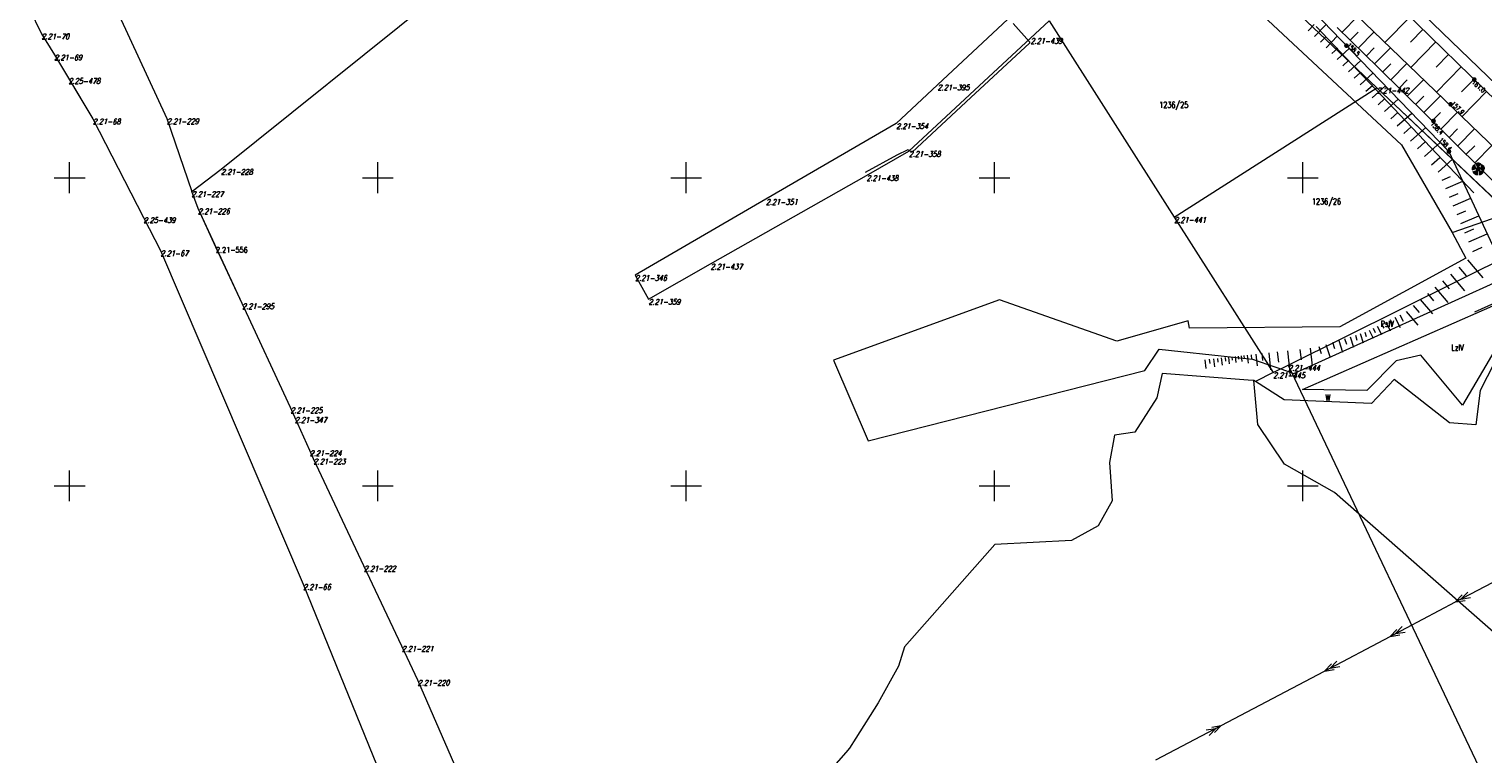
# Model space of a CAD drawing. Header units: metres. Extents: x 7582703 to 7587334, y 6019078 to 6022350.
# Tile 12 of 88: x 7585043 to 7585279, y 6019657 to 6019774. Entities that reach past the tile are written whole.
import ezdxf
from ezdxf.enums import TextEntityAlignment as Align

# ---------------------------------------------------------------- set-up
doc = ezdxf.new("R2010")
doc.units = ezdxf.units.M
doc.header["$MEASUREMENT"] = 0
doc.linetypes.add('EGDE', pattern=[0])
doc.layers.get('0').update_dxf_attribs({"color": 250, "linetype": 'CONTINUOUS', "lineweight": 100})
doc.layers.add('Dzialki', color=7, linetype='EGDE', lineweight=60)
doc.styles.get("Standard").update_dxf_attribs({"font": 'Simplex.SHX', "width": 0.75})

# ---------------------------------------------------------------- blocks, each defined once
blk = doc.blocks.new('1_OTRN')
at = {"linetype": 'Continuous'}
blk.add_circle((0, 0), 0.045, dxfattribs=at)
blk = doc.blocks.new('1_OTZL')
at = {"linetype": 'Continuous'}
blk.add_circle((0, 0), 0.045, dxfattribs=at)
for centre, start, end in [((-0.36, 0.12), 102.1445, 221.86), ((0, 0.38), 30.1401, 149.8599), ((0.36, 0.12), 318.14, 77.8555), ((-0.22, -0.3), 174.1482, 293.8542), ((0.22, -0.3), 246.1458, 5.8518)]:
    blk.add_arc(centre, 0.375, start, end, dxfattribs=at)

msp = doc.modelspace()

# ---------------------------------------------------------------- linework, layer by layer
at = {"layer": 'Dzialki', "lineweight": 9}
for p, q in [((7585296.26, 6019740.15), (7585237.28, 6019797.1)), ((7585262.03, 6019764.6), (7585236.39, 6019788.88)), ((7585283.43, 6019744.32), (7585236.39, 6019788.88)), ((7585310.23, 6019737.25), (7585257.42, 6019788.21)), ((7585052.93, 6019787.44), (7585065.79, 6019759.59)), ((7585052.93, 6019787.44), (7585065.79, 6019759.59)), ((7585074.56, 6019751.39), (7585111.51, 6019781.09)), ((7585074.56, 6019751.39), (7585111.51, 6019781.09)), ((7585236.45, 6019782.93), (7585266.02, 6019755.35)), ((7585247.04, 6019781.92), (7585254.66, 6019773.93)), ((7585261.31, 6019782.09), (7585283.69, 6019760.17)), ((7585205.4, 6019778.77), (7585190.78, 6019765.08)), ((7585043.43, 6019777.46), (7585045.46, 6019773.36)), ((7585043.43, 6019777.46), (7585045.46, 6019773.36)), ((7585256.4, 6019773.59), (7585258.94, 6019776.18)), ((7585267.42, 6019776.11), (7585263.33, 6019771.94)), ((7585203.02, 6019775), (7585205.68, 6019772.04)), ((7585205.85, 6019772.63), (7585208.89, 6019775.45)), ((7585208.89, 6019775.45), (7585229.15, 6019743.6)), ((7585250.9, 6019773.84), (7585251.87, 6019774.84)), ((7585251.89, 6019772.9), (7585253.77, 6019774.86)), ((7585252.17, 6019774.53), (7585265.76, 6019760.22)), ((7585254.66, 6019773.93), (7585273.7, 6019754.25)), ((7585262.24, 6019767.87), (7585255.6, 6019774.37)), ((7585269.5, 6019774.07), (7585267.47, 6019772)), ((7585045.46, 6019773.36), (7585047.53, 6019769.94)), ((7585045.46, 6019773.36), (7585047.53, 6019769.94)), ((7585186.1, 6019754.28), (7585205.85, 6019772.63)), ((7585205.68, 6019771.85), (7585196.15, 6019763.02)), ((7585205.68, 6019772.04), (7585205.68, 6019771.85)), ((7585252.85, 6019771.97), (7585253.77, 6019772.93)), ((7585253.79, 6019771.06), (7585255.6, 6019772.95)), ((7585257.7, 6019772.31), (7585258.98, 6019773.62)), ((7585259.01, 6019771.03), (7585261.57, 6019773.65)), ((7585271.58, 6019772.04), (7585267.52, 6019767.9)), ((7585047.53, 6019769.94), (7585049.82, 6019766.13)), ((7585047.53, 6019769.94), (7585053.77, 6019759.56)), ((7585254.71, 6019770.15), (7585255.67, 6019771.02)), ((7585255.59, 6019769.17), (7585257.55, 6019770.94)), ((7585256.49, 6019768.17), (7585257.49, 6019769.07)), ((7585260.32, 6019769.75), (7585261.6, 6019771.06)), ((7585261.64, 6019768.46), (7585264.22, 6019771.09)), ((7585273.65, 6019770.01), (7585271.63, 6019767.95)), ((7585257.41, 6019767.16), (7585259.43, 6019768.99)), ((7585258.34, 6019766.13), (7585259.37, 6019767.06)), ((7585259.29, 6019765.08), (7585261.38, 6019766.98)), ((7585270.18, 6019760.05), (7585262.24, 6019767.87)), ((7585262.96, 6019767.16), (7585264.26, 6019768.48)), ((7585264.28, 6019765.85), (7585266.89, 6019768.51)), ((7585275.71, 6019767.99), (7585271.69, 6019763.88)), ((7585049.82, 6019766.13), (7585053.77, 6019759.56)), ((7585190.78, 6019765.08), (7585184.07, 6019758.8)), ((7585229.15, 6019743.6), (7585262.03, 6019764.6)), ((7585260.25, 6019764.02), (7585261.32, 6019764.98)), ((7585261.23, 6019762.94), (7585263.4, 6019764.9)), ((7585288.24, 6019739.76), (7585262.03, 6019764.6)), ((7585265.62, 6019764.54), (7585266.93, 6019765.87)), ((7585266.95, 6019763.22), (7585269.59, 6019765.9)), ((7585277.77, 6019765.98), (7585275.76, 6019763.93)), ((7585196.15, 6019763.02), (7585186.65, 6019754.16)), ((7585262.23, 6019761.84), (7585263.33, 6019762.83)), ((7585263.24, 6019760.72), (7585265.48, 6019762.74)), ((7585268.3, 6019761.9), (7585269.62, 6019763.25)), ((7585269.65, 6019760.57), (7585272.31, 6019763.27)), ((7585279.82, 6019763.97), (7585275.82, 6019759.89)), ((7585065.79, 6019759.59), (7585069.8, 6019747.78)), ((7585065.79, 6019759.59), (7585069.8, 6019747.78)), ((7585264.27, 6019759.57), (7585265.42, 6019760.59)), ((7585265.31, 6019758.39), (7585267.67, 6019760.48)), ((7585265.76, 6019760.22), (7585277.72, 6019747.56)), ((7585283.28, 6019747.09), (7585270.18, 6019760.05)), ((7585271.01, 6019759.23), (7585272.35, 6019760.59)), ((7585272.37, 6019757.88), (7585275.07, 6019760.61)), ((7585053.77, 6019759.56), (7585062, 6019743.55)), ((7585053.77, 6019759.56), (7585062, 6019743.55)), ((7585184.07, 6019758.8), (7585162.93, 6019746.51)), ((7585266.38, 6019757.18), (7585267.59, 6019758.25)), ((7585267.47, 6019755.95), (7585269.94, 6019758.14)), ((7585273.74, 6019756.52), (7585275.1, 6019757.9)), ((7585275.13, 6019755.16), (7585277.86, 6019757.92)), ((7585266.02, 6019755.35), (7585274.23, 6019741.09)), ((7585268.59, 6019754.69), (7585269.85, 6019755.81)), ((7585269.73, 6019753.41), (7585272.3, 6019755.69)), ((7585276.51, 6019753.79), (7585277.89, 6019755.17)), ((7585277.91, 6019752.4), (7585280.67, 6019755.2)), ((7585184.19, 6019753.68), (7585179.01, 6019750.85)), ((7585179.23, 6019750.38), (7585186.1, 6019754.28)), ((7585185.96, 6019754.54), (7585184.19, 6019753.68)), ((7585186.65, 6019754.16), (7585185.96, 6019754.54)), ((7585270.9, 6019752.1), (7585272.21, 6019753.26)), ((7585271.94, 6019750.92), (7585274.28, 6019753)), ((7585273.7, 6019754.25), (7585282.25, 6019735.89)), ((7585050, 6019747.5), (7585050, 6019752.5)), ((7585069.8, 6019747.78), (7585074.56, 6019751.39)), ((7585069.8, 6019747.78), (7585074.56, 6019751.39)), ((7585100, 6019747.5), (7585100, 6019752.5)), ((7585150, 6019747.5), (7585150, 6019752.5)), ((7585153.96, 6019736.02), (7585179.23, 6019750.38)), ((7585200, 6019747.5), (7585200, 6019752.5)), ((7585250, 6019747.5), (7585250, 6019752.5)), ((7585272.6, 6019749.62), (7585273.95, 6019750.21)), ((7585047.5, 6019750), (7585052.5, 6019750)), ((7585097.5, 6019750), (7585102.5, 6019750)), ((7585147.5, 6019750), (7585152.5, 6019750)), ((7585197.5, 6019750), (7585202.5, 6019750)), ((7585247.5, 6019750), (7585252.5, 6019750)), ((7585273.19, 6019748.25), (7585275.94, 6019749.43)), ((7585070.83, 6019745), (7585069.8, 6019747.78)), ((7585070.83, 6019745), (7585069.8, 6019747.78)), ((7585162.93, 6019746.51), (7585141.71, 6019734.17)), ((7585273.79, 6019746.85), (7585275.19, 6019747.46)), ((7585274.4, 6019745.44), (7585277.23, 6019746.66)), ((7585062, 6019743.55), (7585064.76, 6019738.18)), ((7585062, 6019743.55), (7585064.76, 6019738.18)), ((7585073.74, 6019738.74), (7585070.83, 6019745)), ((7585077.99, 6019729.58), (7585070.83, 6019745)), ((7585229.15, 6019743.6), (7585245.2, 6019718.37)), ((7585274.23, 6019741.09), (7585283.43, 6019744.32)), ((7585275.02, 6019744.01), (7585276.46, 6019744.62)), ((7585275.65, 6019742.55), (7585278.56, 6019743.8)), ((7585274.23, 6019741.09), (7585276.46, 6019736.94)), ((7585276.28, 6019741.07), (7585277.76, 6019741.71)), ((7585276.93, 6019739.57), (7585279.93, 6019740.87)), ((7585077.99, 6019729.58), (7585073.74, 6019738.74)), ((7585247.62, 6019719.58), (7585288.24, 6019739.76)), ((7585277.59, 6019738.05), (7585279.11, 6019738.71)), ((7585064.76, 6019738.18), (7585087.88, 6019684.05)), ((7585064.76, 6019738.18), (7585087.88, 6019684.05)), ((7585143.9, 6019730.3), (7585153.96, 6019736.02)), ((7585248.54, 6019718.23), (7585290.8, 6019737.34)), ((7585276.46, 6019736.94), (7585255.99, 6019725.81)), ((7585276.7, 6019736.67), (7585279.18, 6019733.73)), ((7585277.91, 6019728.26), (7585295.49, 6019736.14)), ((7585141.71, 6019734.17), (7585143.9, 6019730.3)), ((7585249.96, 6019715.66), (7585293.49, 6019734.79)), ((7585273.94, 6019734.35), (7585276.21, 6019731.65)), ((7585275.29, 6019735.49), (7585276.48, 6019734.08)), ((7585271.41, 6019732.22), (7585273.5, 6019729.74)), ((7585272.65, 6019733.26), (7585273.74, 6019731.97)), ((7585085.84, 6019712.69), (7585077.99, 6019729.58)), ((7585085.84, 6019712.69), (7585077.99, 6019729.58)), ((7585200.8, 6019730.18), (7585173.91, 6019720.37)), ((7585219.83, 6019723.49), (7585200.8, 6019730.18)), ((7585267.91, 6019729.26), (7585268.88, 6019728.11)), ((7585269.06, 6019730.23), (7585271.02, 6019727.9)), ((7585270.22, 6019731.22), (7585271.22, 6019730.03)), ((7585285.8, 6019729.99), (7585275.91, 6019713.07)), ((7585231.39, 6019726.79), (7585219.83, 6019723.49)), ((7585231.63, 6019725.6), (7585231.39, 6019726.79)), ((7585263.47, 6019726.61), (7585264.19, 6019725.18)), ((7585264.19, 6019726.97), (7585264.56, 6019726.24)), ((7585264.92, 6019727.35), (7585265.77, 6019725.67)), ((7585265.76, 6019727.77), (7585266.28, 6019726.74)), ((7585266.78, 6019728.31), (7585268.68, 6019726.05)), ((7585284.82, 6019727.35), (7585278.78, 6019715.48)), ((7585255.99, 6019725.81), (7585231.63, 6019725.6)), ((7585258.53, 6019724.46), (7585258.78, 6019723.66)), ((7585259.33, 6019724.71), (7585259.8, 6019723.21)), ((7585260.08, 6019724.95), (7585260.3, 6019724.24)), ((7585260.76, 6019725.24), (7585261.42, 6019723.94)), ((7585261.42, 6019725.57), (7585261.75, 6019724.9)), ((7585262.08, 6019725.91), (7585262.78, 6019724.54)), ((7585262.77, 6019726.26), (7585263.12, 6019725.56)), ((7585224.4, 6019718.71), (7585226.71, 6019722.18)), ((7585226.71, 6019722.18), (7585238.79, 6019720.9)), ((7585247.53, 6019721.92), (7585247.96, 6019717.91)), ((7585249.53, 6019722.14), (7585249.72, 6019720.46)), ((7585251.22, 6019722.32), (7585251.52, 6019719.5)), ((7585252.6, 6019722.59), (7585252.97, 6019721.45)), ((7585253.74, 6019722.95), (7585254.42, 6019720.8)), ((7585254.82, 6019723.29), (7585255.14, 6019722.28)), ((7585255.83, 6019723.61), (7585256.43, 6019721.7)), ((7585256.78, 6019723.91), (7585257.07, 6019723.01)), ((7585257.68, 6019724.19), (7585258.22, 6019722.5)), ((7585173.91, 6019720.37), (7585179.51, 6019707.3)), ((7585234.12, 6019720.47), (7585234.27, 6019719.04)), ((7585234.83, 6019720.55), (7585234.91, 6019719.87)), ((7585235.52, 6019720.62), (7585235.66, 6019719.32)), ((7585236.17, 6019720.69), (7585236.24, 6019720.07)), ((7585236.79, 6019720.76), (7585236.92, 6019719.57)), ((7585237.39, 6019720.82), (7585237.45, 6019720.25)), ((7585237.96, 6019720.89), (7585238.08, 6019719.8)), ((7585238.5, 6019720.95), (7585238.56, 6019720.42)), ((7585238.79, 6019720.9), (7585241.87, 6019720.58)), ((7585239.02, 6019721), (7585239.13, 6019720.01)), ((7585239.52, 6019721.06), (7585239.57, 6019720.58)), ((7585240, 6019721.11), (7585240.1, 6019720.2)), ((7585240.45, 6019721.16), (7585240.51, 6019720.63)), ((7585240.98, 6019721.21), (7585241.12, 6019719.93)), ((7585241.62, 6019721.28), (7585241.71, 6019720.51)), ((7585241.87, 6019720.58), (7585244.35, 6019719.71)), ((7585242.4, 6019721.37), (7585242.6, 6019719.49)), ((7585243.34, 6019721.47), (7585243.46, 6019720.33)), ((7585244.35, 6019719.71), (7585246.42, 6019718.98)), ((7585244.35, 6019719.71), (7585245.2, 6019718.37)), ((7585244.48, 6019721.59), (7585244.77, 6019718.83)), ((7585245.2, 6019718.37), (7585247.62, 6019719.58)), ((7585245.86, 6019721.74), (7585246.04, 6019720.07)), ((7585247.62, 6019719.58), (7585292.27, 6019625.56)), ((7585265.12, 6019720.31), (7585260.41, 6019715.49)), ((7585269.14, 6019721.21), (7585265.12, 6019720.31)), ((7585275.91, 6019713.07), (7585269.14, 6019721.21)), ((7585179.51, 6019707.3), (7585224.4, 6019718.71)), ((7585227.18, 6019718.25), (7585226.32, 6019714.26)), ((7585241.17, 6019717.17), (7585227.18, 6019718.25)), ((7585242.08, 6019717.1), (7585241.17, 6019717.17)), ((7585245.2, 6019718.37), (7585242.33, 6019716.94)), ((7585246.42, 6019718.98), (7585248.54, 6019718.23)), ((7585264.83, 6019717.26), (7585261.14, 6019713.38)), ((7585273.77, 6019710.22), (7585264.83, 6019717.26)), ((7585242.73, 6019709.96), (7585242.08, 6019717.1)), ((7585242.33, 6019716.94), (7585242.08, 6019717.1)), ((7585246.97, 6019713.96), (7585242.33, 6019716.94)), ((7585260.41, 6019715.49), (7585249.96, 6019715.66)), ((7585278.78, 6019715.48), (7585278.07, 6019709.9)), ((7585086.55, 6019711.13), (7585085.84, 6019712.69)), ((7585086.55, 6019711.13), (7585085.84, 6019712.69)), ((7585226.32, 6019714.26), (7585222.74, 6019708.72)), ((7585261.14, 6019713.38), (7585246.97, 6019713.96)), ((7585088.95, 6019705.75), (7585086.55, 6019711.13)), ((7585088.95, 6019705.75), (7585086.55, 6019711.13)), ((7585278.07, 6019709.9), (7585273.77, 6019710.22)), ((7585219.46, 6019708.24), (7585218.68, 6019703.8)), ((7585222.74, 6019708.72), (7585219.46, 6019708.24)), ((7585247.03, 6019703.52), (7585242.73, 6019709.96)), ((7585089.58, 6019704.4), (7585088.95, 6019705.75)), ((7585089.58, 6019704.4), (7585088.95, 6019705.75)), ((7585097.74, 6019687.03), (7585089.58, 6019704.4)), ((7585097.74, 6019687.03), (7585089.58, 6019704.4)), ((7585218.68, 6019703.8), (7585219.08, 6019697.56)), ((7585255.12, 6019698.91), (7585247.03, 6019703.52)), ((7585050, 6019697.5), (7585050, 6019702.5)), ((7585100, 6019697.5), (7585100, 6019702.5)), ((7585150, 6019697.5), (7585150, 6019702.5)), ((7585200, 6019697.5), (7585200, 6019702.5)), ((7585250, 6019697.5), (7585250, 6019702.5)), ((7585047.5, 6019700), (7585052.5, 6019700)), ((7585097.5, 6019700), (7585102.5, 6019700)), ((7585147.5, 6019700), (7585152.5, 6019700)), ((7585197.5, 6019700), (7585202.5, 6019700)), ((7585247.5, 6019700), (7585252.5, 6019700)), ((7585283.56, 6019673.96), (7585255.12, 6019698.91)), ((7585219.08, 6019697.56), (7585216.84, 6019693.49)), ((7585216.84, 6019693.49), (7585212.48, 6019691.16)), ((7585200.06, 6019690.5), (7585185.39, 6019673.86)), ((7585212.48, 6019691.16), (7585200.06, 6019690.5)), ((7585103.87, 6019674.01), (7585097.74, 6019687.03)), ((7585103.87, 6019674.01), (7585097.74, 6019687.03)), ((7585274.77, 6019681.16), (7585285.39, 6019686.76)), ((7585087.88, 6019684.05), (7585105.42, 6019640.96)), ((7585087.88, 6019684.05), (7585105.42, 6019640.96)), ((7585275.87, 6019682.3), (7585274.77, 6019681.16)), ((7585276.75, 6019682.77), (7585275.66, 6019681.63)), ((7585275.66, 6019681.63), (7585277.22, 6019681.88)), ((7585264.16, 6019675.56), (7585274.77, 6019681.16)), ((7585274.77, 6019681.16), (7585276.33, 6019681.42)), ((7585266.14, 6019677.17), (7585265.04, 6019676.03)), ((7585253.54, 6019669.96), (7585264.16, 6019675.56)), ((7585265.25, 6019676.7), (7585264.16, 6019675.56)), ((7585264.16, 6019675.56), (7585265.72, 6019675.82)), ((7585265.04, 6019676.03), (7585266.6, 6019676.29)), ((7585106.46, 6019668.5), (7585103.87, 6019674.01)), ((7585106.46, 6019668.5), (7585103.87, 6019674.01)), ((7585185.39, 6019673.86), (7585184.45, 6019670.74)), ((7585184.45, 6019670.74), (7585181.16, 6019664.82)), ((7585254.64, 6019671.11), (7585253.54, 6019669.96)), ((7585253.54, 6019669.96), (7585255.1, 6019670.22)), ((7585255.52, 6019671.57), (7585254.43, 6019670.43)), ((7585254.43, 6019670.43), (7585255.99, 6019670.69)), ((7585122.3, 6019632.32), (7585106.46, 6019668.5)), ((7585118.2, 6019641.68), (7585106.46, 6019668.5)), ((7585236.79, 6019661.13), (7585253.54, 6019669.96)), ((7585181.16, 6019664.82), (7585177.53, 6019659.07)), ((7585226.17, 6019655.53), (7585236.79, 6019661.13)), ((7585234.34, 6019660.4), (7585235.9, 6019660.66)), ((7585235.9, 6019660.66), (7585234.81, 6019659.52)), ((7585235.23, 6019660.87), (7585236.79, 6019661.13)), ((7585236.79, 6019661.13), (7585235.69, 6019659.99)), ((7585177.53, 6019659.07), (7585176.5, 6019657.42)), ((7585175.91, 6019656.75), (7585168.62, 6019648.55)), ((7585176.5, 6019657.42), (7585175.91, 6019656.75))]:
    msp.add_line(p, q, dxfattribs=at)

# ---------------------------------------------------------------- block references
for p, rotation in [((7585257.09, 6019771.41), 0.4138721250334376), ((7585277.82, 6019765.92), 319.1999811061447), ((7585273.98, 6019761.9), 0.4138721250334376), ((7585271.2, 6019759.2), 0.4138721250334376), ((7585273.7, 6019754.25), 0.4138721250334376)]:
    msp.add_blockref('1_OTRN', p, dxfattribs=dict(at, rotation=rotation))
msp.add_blockref('1_OTZL', (7585278.46, 6019751.4), dxfattribs=at)

# ---------------------------------------------------------------- texts
at = {"layer": 'Dzialki', "lineweight": 9, "oblique": 15, "width": 0.7}
for s, p in [('2.21-70', (7585045.46, 6019773.36)), ('2.21-439', (7585205.85, 6019772.63)), ('2.21-69', (7585047.53, 6019769.94)), ('2.25-478', (7585049.82, 6019766.13)), ('2.21-395', (7585190.78, 6019765.08)), ('2.21-442', (7585262.03, 6019764.6)), ('2.21-229', (7585065.79, 6019759.59)), ('2.21-68', (7585053.77, 6019759.56)), ('2.21-354', (7585184.07, 6019758.8)), ('2.21-358', (7585186.1, 6019754.28)), ('2.21-228', (7585074.56, 6019751.39)), ('2.21-438', (7585179.23, 6019750.38)), ('2.21-227', (7585069.8, 6019747.78)), ('2.21-351', (7585162.93, 6019746.51)), ('2.25-439', (7585062, 6019743.55)), ('2.21-226', (7585070.83, 6019745)), ('2.21-441', (7585229.15, 6019743.6)), ('2.21-67', (7585064.76, 6019738.18)), ('2.21-437', (7585153.96, 6019736.02)), ('2.21-346', (7585141.71, 6019734.17)), ('2.21-295', (7585077.99, 6019729.58)), ('2.21-359', (7585143.9, 6019730.3)), ('2.21-444', (7585247.62, 6019719.58)), ('2.21-445', (7585245.2, 6019718.37)), ('2.21-225', (7585085.84, 6019712.69)), ('2.21-347', (7585086.55, 6019711.13)), ('2.21-224', (7585088.95, 6019705.75)), ('2.21-223', (7585089.58, 6019704.4)), ('2.21-222', (7585097.74, 6019687.03)), ('2.21-66', (7585087.88, 6019684.05)), ('2.21-221', (7585103.87, 6019674.01)), ('2.21-220', (7585106.46, 6019668.5))]:
    msp.add_text(s, height=0.9, dxfattribs=at).set_placement(p, align=Align.TOP_LEFT)
at = {"layer": 'Dzialki', "lineweight": 9, "width": 0.7}
for s, rotation, p in [('158.5', 314.6841, (7585257.09, 6019771.41)), ('157.9', 316.3137, (7585273.98, 6019761.9))]:
    msp.add_text(s, height=0.75, rotation=rotation, dxfattribs=at).set_placement(p)
for s, rotation, p in [('161.0', 319.2, (7585277.82, 6019765.92)), ('158.4', 313.0606, (7585271.2, 6019759.2))]:
    msp.add_text(s, height=0.75, rotation=rotation, dxfattribs=at).set_placement(p, align=Align.TOP_LEFT)
for s, height, p in [('1236/25', 1, (7585226.7, 6019762.31)), ('1236/26', 1, (7585251.47, 6019746.64)), ('2.21-556', 0.9, (7585073.74, 6019738.74)), ('PsIV', 1, (7585262.62, 6019726.78)), ('LzIV', 1, (7585274.09, 6019722.96)), ('W', 1, (7585253.68, 6019714.81))]:
    msp.add_text(s, height=height, dxfattribs=at).set_placement(p, align=Align.TOP_LEFT)
msp.add_text('158.4', height=0.75, rotation=313.4632, dxfattribs=at).set_placement((7585273.7, 6019754.25), align=Align.RIGHT)

doc.saveas('drawing.dxf')
